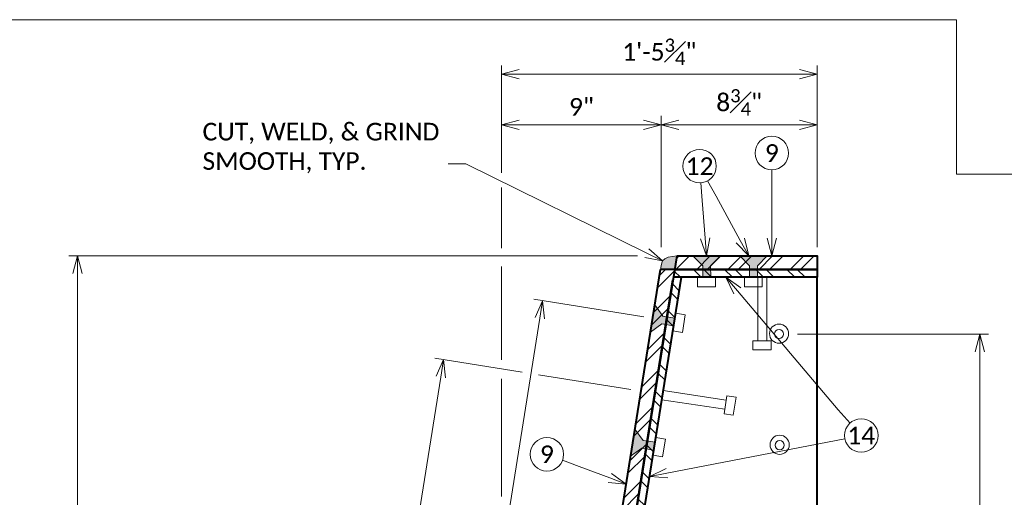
# Model space of a CAD drawing. Extents: x -1776 to -1159, y -2524 to -2272.
# Tile 11 of 12: x -1532 to -1448, y -2313 to -2272. Entities that reach past the tile are written whole.
import ezdxf
from ezdxf import colors
from ezdxf.entities.mleader import LeaderData, LeaderLine
from ezdxf.math import Vec2, Vec3

# ---------------------------------------------------------------- set-up
doc = ezdxf.new("R2010")
doc.units = 0
doc.header["$MEASUREMENT"] = 0
for name, color, linetype, lineweight in [('B_ANNO_DIM', 7, 'Continuous', 18), ('B_ANNO_SYMB', 7, 'Continuous', 18), ('B_ANNO_TEXT', 7, 'Continuous', 18), ('B_CONC_PPT', 12, 'Continuous', 40), ('B_DETAIL', 7, 'Continuous', 18), ('B_DETAIL_OBJ', 7, 'Continuous', 40), ('B_STEEL', 92, 'Continuous', 18)]:
    doc.layers.add(name, color=color, linetype=linetype, lineweight=lineweight)
doc.layers.add('B_ANNO_NOPLOT', color=47, linetype='Continuous', lineweight=18, plot=False)
doc.styles.add('Annotative', font='calibri.ttf', dxfattribs={"height": 0.0625})
doc.styles.get("Standard").update_dxf_attribs({"font": 'calibri.ttf'})
doc.dimstyles.new('Annotative', dxfattribs={"dimscale": 0, "dimtxt": 0.0625, "dimasz": 0.0625, "dimexe": 0.03125, "dimexo": 0.03125, "dimgap": 0.03125, "dimtad": 1, "dimdec": 3, "dimzin": 3, "dimdsep": 46, "dimlunit": 4, "dimtxsty": 'Standard', "dimblk": 'OPEN30', "dimcen": 0.03125, "dimaunit": 1, "dimadec": 0, "dimazin": 3, "dimtfac": 0.75, "dimtdec": 3, "dimtofl": 0, "dimtmove": 0, "dimatfit": 3, "dimldrblk": 'OPEN30', "dimfxl": 1, "dimtfill": 1, "dimfrac": 1, "dimtolj": 1, "dimtzin": 0, "dimarcsym": 0})
pattern_1 = [(45, (1914.0635, 2513.461), (-1.3258252, 1.3258252), []), (45, (1914.9474, 2513.461), (-1.3258252, 1.3258252), [])]

# ---------------------------------------------------------------- blocks, each defined once
blk = doc.blocks.new('INS_JTMODCVR4_BASE')
at = {"layer": 'B_ANNO_NOPLOT', "flags": 128}
blk.add_lwpolyline([(0, 0), (0, 252), (323.9277, 252), (323.9277, 238.8552), (378, 238.8552), (378, 40.4996), (316.5708, 40.4996), (316.5708, 0)], close=True, dxfattribs=at)
blk = doc.blocks.new('_Open30')
at = {"color": 0, "linetype": 'ByBlock', "lineweight": -2}
for p, q in [((-1, 0.268), (0, 0)), ((0, 0), (-1, -0.268)), ((0, 0), (-1, 0))]:
    blk.add_line(p, q, dxfattribs=at)
blk = doc.blocks.new('*D673')
at = {"layer": 'B_ANNO_DIM', "color": 0, "lineweight": -2, "transparency": 16777216}
for p, q in [((285.215, 238.977), (285.215, 248.116)), ((312.06, 232.654), (312.06, 248.116)), ((310.56, 247.366), (286.715, 247.366))]:
    blk.add_line(p, q, dxfattribs=at)
at = {"layer": 'Defpoints', "color": 0, "transparency": 16777216}
for p in [(285.215, 247.366), (285.215, 238.227), (312.06, 231.904)]:
    blk.add_point(p, dxfattribs=at)
at = {"layer": 'B_ANNO_DIM', "color": 0, "lineweight": -2, "transparency": 16777216, "xscale": 1.5, "yscale": 1.5, "zscale": 1.5, "rotation": 180}
blk.add_blockref('_Open30', (285.215, 247.366), dxfattribs=at)
at = {"layer": 'B_ANNO_DIM', "color": 0, "lineweight": -2, "transparency": 16777216, "xscale": 1.5, "yscale": 1.5, "zscale": 1.5}
blk.add_blockref('_Open30', (312.06, 247.366), dxfattribs=at)
at = {"layer": 'B_ANNO_DIM', "color": 0, "transparency": 16777216, "insert": (298.637, 249.268), "char_height": 1.5, "attachment_point": 5, "bg_fill": 3, "box_fill_scale": 1.25, "bg_fill_color": 256, "bg_fill_true_color": 13158600, "bg_fill_transparency": 0}
blk.add_mtext('\\A1;1\'-5{\\H0.75x;\\S3#4;}"', dxfattribs=at)
blk = doc.blocks.new('*D732')
at = {"layer": 'B_ANNO_DIM', "color": 0, "lineweight": -2, "transparency": 16777216}
for p, q in [((298.801, 232.654), (298.801, 243.811)), ((310.56, 243.061), (300.301, 243.061))]:
    blk.add_line(p, q, dxfattribs=at)
at = {"layer": 'Defpoints', "color": 0, "transparency": 16777216}
for p in [(298.801, 243.061), (312.06, 243.061), (298.801, 231.904)]:
    blk.add_point(p, dxfattribs=at)
at = {"layer": 'B_ANNO_DIM', "color": 0, "lineweight": -2, "transparency": 16777216, "xscale": 1.5, "yscale": 1.5, "zscale": 1.5, "rotation": 180}
blk.add_blockref('_Open30', (298.801, 243.061), dxfattribs=at)
at = {"layer": 'B_ANNO_DIM', "color": 0, "lineweight": -2, "transparency": 16777216, "xscale": 1.5, "yscale": 1.5, "zscale": 1.5}
blk.add_blockref('_Open30', (312.06, 243.061), dxfattribs=at)
at = {"layer": 'B_ANNO_DIM', "color": 0, "transparency": 16777216, "insert": (305.43, 244.964), "char_height": 1.5, "attachment_point": 5, "bg_fill": 3, "box_fill_scale": 1.25, "bg_fill_color": 256, "bg_fill_true_color": 13158600, "bg_fill_transparency": 0}
blk.add_mtext('\\A1;8{\\H0.75x;\\S3#4;}"', dxfattribs=at)
blk = doc.blocks.new('*D751')
at = {"layer": 'B_ANNO_DIM', "color": 0, "lineweight": -2, "transparency": 16777216}
blk.add_line((297.301, 243.061), (286.715, 243.061), dxfattribs=at)
at = {"layer": 'Defpoints', "color": 0, "transparency": 16777216}
for p in [(285.215, 243.061), (285.215, 243.061), (298.801, 243.061)]:
    blk.add_point(p, dxfattribs=at)
at = {"layer": 'B_ANNO_DIM', "color": 0, "lineweight": -2, "transparency": 16777216, "xscale": 1.5, "yscale": 1.5, "zscale": 1.5, "rotation": 180}
blk.add_blockref('_Open30', (285.215, 243.061), dxfattribs=at)
at = {"layer": 'B_ANNO_DIM', "color": 0, "lineweight": -2, "transparency": 16777216, "xscale": 1.5, "yscale": 1.5, "zscale": 1.5}
blk.add_blockref('_Open30', (298.801, 243.061), dxfattribs=at)
at = {"layer": 'B_ANNO_DIM', "color": 0, "transparency": 16777216, "insert": (292.008, 244.58), "char_height": 1.5, "attachment_point": 5, "bg_fill": 3, "box_fill_scale": 1.25, "bg_fill_color": 256, "bg_fill_true_color": 13158600, "bg_fill_transparency": 0}
blk.add_mtext('\\A1;9"', dxfattribs=at)
blk = doc.blocks.new('*D712')
at = {"layer": 'B_ANNO_DIM', "color": 0, "lineweight": -2, "transparency": 16777216}
for p, q in [((296.785, 231.904), (248.38, 231.904)), ((249.13, 230.404), (249.13, 146.699)), ((257.114, 145.199), (248.38, 145.199))]:
    blk.add_line(p, q, dxfattribs=at)
at = {"layer": 'Defpoints', "color": 0, "transparency": 16777216}
for p in [(297.535, 231.904), (249.13, 145.199), (257.864, 145.199)]:
    blk.add_point(p, dxfattribs=at)
at = {"layer": 'B_ANNO_DIM', "color": 0, "lineweight": -2, "transparency": 16777216, "xscale": 1.5, "yscale": 1.5, "zscale": 1.5}
for p, rotation in [((249.13, 231.904), 90), ((249.13, 145.199), 270)]:
    blk.add_blockref('_Open30', p, dxfattribs=dict(at, rotation=rotation))
at = {"layer": 'B_ANNO_DIM', "color": 0, "transparency": 16777216, "insert": (247.611, 188.551), "char_height": 1.5, "attachment_point": 5, "rotation": 90, "bg_fill": 3, "box_fill_scale": 1.25, "bg_fill_color": 256, "bg_fill_true_color": 13158600, "bg_fill_transparency": 0}
blk.add_mtext('\\A1;4\'-8"', dxfattribs=at)
blk = doc.blocks.new('*D773')
at = {"layer": 'B_ANNO_DIM', "color": 0, "lineweight": -2, "transparency": 16777216}
for p, q in [((310.389, 225.25), (326.656, 225.25)), ((325.906, 151.395), (325.906, 223.75)), ((310.434, 149.895), (326.656, 149.895))]:
    blk.add_line(p, q, dxfattribs=at)
at = {"layer": 'Defpoints', "color": 0, "transparency": 16777216}
for p in [(309.639, 225.25), (325.906, 225.25), (309.684, 149.895)]:
    blk.add_point(p, dxfattribs=at)
at = {"layer": 'B_ANNO_DIM', "color": 0, "lineweight": -2, "transparency": 16777216, "xscale": 1.5, "yscale": 1.5, "zscale": 1.5}
for p, rotation in [((325.906, 225.25), 90), ((325.906, 149.895), 270)]:
    blk.add_blockref('_Open30', p, dxfattribs=dict(at, rotation=rotation))
at = {"layer": 'B_ANNO_DIM', "color": 0, "transparency": 16777216, "insert": (324.288, 187.573), "char_height": 1.5, "attachment_point": 5, "rotation": 90, "bg_fill": 3, "box_fill_scale": 1.25, "bg_fill_color": 256, "bg_fill_true_color": 13158600, "bg_fill_transparency": 0}
blk.add_mtext('\\A1;8 EQ. SPA.', dxfattribs=at)
blk = doc.blocks.new('*D754')
at = {"layer": 'B_ANNO_DIM', "color": 0, "lineweight": -2, "transparency": 16777216}
for p, q in [((297.328, 226.713), (287.955, 228.207)), ((277.154, 155.689), (288.46, 226.608)), ((285.549, 152.832), (276.177, 154.326))]:
    blk.add_line(p, q, dxfattribs=at)
at = {"layer": 'Defpoints', "color": 0, "transparency": 16777216}
for p in [(288.696, 228.089), (298.068, 226.595), (286.29, 152.714)]:
    blk.add_point(p, dxfattribs=at)
at = {"layer": 'B_ANNO_DIM', "color": 0, "lineweight": -2, "transparency": 16777216, "xscale": 1.5, "yscale": 1.5, "zscale": 1.5}
for p, rotation in [((288.696, 228.089), 80.94216318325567), ((276.918, 154.208), 260.9421631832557)]:
    blk.add_blockref('_Open30', p, dxfattribs=dict(at, rotation=rotation))
at = {"layer": 'B_ANNO_DIM', "color": 0, "transparency": 16777216, "insert": (281.209, 191.403), "char_height": 1.5, "attachment_point": 5, "rotation": 80.94216, "bg_fill": 3, "box_fill_scale": 1.25, "bg_fill_color": 256, "bg_fill_true_color": 13158600, "bg_fill_transparency": 0}
blk.add_mtext('\\A1;7 EQ. SPA.', dxfattribs=at)
blk = doc.blocks.new('*D759')
at = {"layer": 'B_ANNO_DIM', "color": 0, "lineweight": -2, "transparency": 16777216}
for p, q in [((286.967, 222.006), (279.533, 223.191)), ((270.304, 160.535), (280.038, 221.591)), ((276.761, 157.987), (269.328, 159.172))]:
    blk.add_line(p, q, dxfattribs=at)
at = {"layer": 'Defpoints', "color": 0, "transparency": 16777216}
for p in [(280.274, 223.073), (287.707, 221.888), (277.502, 157.869)]:
    blk.add_point(p, dxfattribs=at)
at = {"layer": 'B_ANNO_DIM', "color": 0, "lineweight": -2, "transparency": 16777216, "xscale": 1.5, "yscale": 1.5, "zscale": 1.5}
for p, rotation in [((280.274, 223.073), 80.94216318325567), ((270.068, 159.054), 260.9421631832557)]:
    blk.add_blockref('_Open30', p, dxfattribs=dict(at, rotation=rotation))
at = {"layer": 'B_ANNO_DIM', "color": 0, "transparency": 16777216, "insert": (273.574, 191.318), "char_height": 1.5, "attachment_point": 5, "rotation": 80.94216, "bg_fill": 3, "box_fill_scale": 1.25, "bg_fill_color": 256, "bg_fill_true_color": 13158600, "bg_fill_transparency": 0}
blk.add_mtext('\\A1;7 EQ. SPA.', dxfattribs=at)
blk = doc.blocks.new('*U651')
at = {"layer": 'B_DETAIL'}
blk.add_hatch(color=256, dxfattribs=at).paths.add_polyline_path([(300.1201, 231.9045), (299.3841, 231.7959), (299.1056, 231.657), (298.9188, 231.4669), (298.8378, 231.298), (298.7894, 231.046), (298.7293, 230.7453), (299.9316, 230.7413)])
at = {"layer": 'B_STEEL'}
h = blk.add_hatch(dxfattribs=at)
h.set_pattern_fill('ANSI32', color=256, scale=5)
h.set_pattern_definition(pattern_1)
h.paths.add_polyline_path([(312.0596, 231.9043), (300.1139, 231.9043), (299.9289, 230.744), (312.0596, 230.744)])
h = blk.add_hatch(dxfattribs=at)
h.set_pattern_fill('ANSI32', color=256, scale=5)
h.set_pattern_definition(pattern_1)
h.paths.add_polyline_path([(299.9289, 230.744), (298.7296, 230.744), (285.2153, 145.9722), (286.4147, 145.9722)])
h = blk.add_hatch(dxfattribs=at)
h.set_pattern_fill('ANSI32', color=256, scale=5, angle=90)
h.set_pattern_definition([(135, (1914.0635, 2514.1352), (-1.3258252, -1.3258252), []), (135, (1914.0635, 2515.019), (-1.3258252, -1.3258252), [])])
h.paths.add_polyline_path([(312.0596, 230.744), (299.9285, 230.7413), (299.8231, 230.0802), (312.0596, 230.0802)])
h = blk.add_hatch(dxfattribs=at)
h.set_pattern_fill('ANSI32', color=256, scale=5, angle=90)
h.set_pattern_definition([(135, (1913.3869, 2513.5688), (-1.3258252, -1.3258252), []), (135, (1913.3869, 2514.4527), (-1.3258252, -1.3258252), [])])
h.paths.add_polyline_path([(300.4267, 229.5139), (299.7328, 229.5139), (286.2914, 145.1987), (286.9852, 145.1987)])
at = {"layer": 'B_ANNO_NOPLOT', "flags": 128}
blk.add_lwpolyline([(0, 0), (0, 252), (323.9277, 252), (323.9277, 238.8552), (378, 238.8552), (378, 40.4996), (316.5708, 40.4996), (316.5708, 0)], close=True, dxfattribs=at)
at = {"layer": 'B_CONC_PPT', "flags": 128}
blk.add_lwpolyline([(310.5137, 145.1987), (312.0596, 145.1987), (312.0582, 230.0802)], dxfattribs=at)
at = {"layer": 'B_DETAIL'}
for p, q in [((302.3326, 231.0618), (302.3304, 230.0802)), ((303.0045, 231.0653), (303.0085, 230.0802)), ((306.3118, 231.0618), (306.3097, 230.0802)), ((306.9838, 231.0653), (306.9878, 230.0802)), ((301.8916, 230.0798), (301.8921, 229.2607)), ((303.4143, 230.0802), (303.4149, 229.2611)), ((305.8708, 230.0798), (305.8714, 229.2607)), ((307.0093, 230.0802), (307.0093, 224.676)), ((307.3936, 230.0802), (307.3941, 229.2611)), ((307.7829, 230.0802), (307.7829, 224.676)), ((301.8921, 229.2607), (303.4149, 229.2611)), ((305.8714, 229.2607), (307.3941, 229.2611)), ((298.9459, 226.7717), (299.9663, 226.6116)), ((300.0283, 227.0136), (300.8372, 226.885)), ((300.5975, 225.3812), (300.8372, 226.885)), ((298.8433, 226.1076), (299.853, 225.943)), ((299.7886, 225.5099), (300.5975, 225.3812)), ((306.6017, 224.676), (308.1487, 224.676)), ((306.6017, 224.676), (306.6017, 223.8972)), ((308.1487, 224.676), (308.1487, 223.8972)), ((306.6017, 223.8972), (308.1487, 223.8972)), ((298.9756, 220.4349), (304.3355, 219.6255)), ((298.8531, 219.6665), (304.2132, 218.8624)), ((304.1622, 218.4725), (304.386, 220.005)), ((304.386, 220.005), (305.165, 219.8872)), ((304.9206, 218.3609), (305.165, 219.8872)), ((304.1622, 218.4725), (304.9206, 218.3609)), ((298.9129, 214.814), (299.1526, 216.3177))]:
    blk.add_line(p, q, dxfattribs=at)
at = {"layer": 'B_DETAIL', "flags": 128}
blk.add_lwpolyline([(300.1201, 231.9045), (299.3841, 231.7959), (299.1056, 231.657), (298.9188, 231.4669), (298.8378, 231.298), (298.7894, 231.046), (298.7293, 230.7453), (299.9316, 230.7413), (300.1201, 231.9045)], dxfattribs=at)
at = {"layer": 'B_DETAIL'}
for centre, radius in [((308.8268, 225.2838), 0.8133), ((308.8219, 225.2502), 0.3873), ((308.8749, 215.8268), 0.8133), ((308.87, 215.7932), 0.3873)]:
    blk.add_circle(centre, radius, dxfattribs=at)
at = {"layer": 'B_DETAIL_OBJ'}
for p, q in [((286.2914, 145.1987), (299.787, 229.8536)), ((286.9852, 145.1987), (300.517, 230.0802))]:
    blk.add_line(p, q, dxfattribs=at)
at = {"layer": 'B_DETAIL_OBJ', "flags": 128}
for points in [[(300.1139, 231.9043), (286.4147, 145.9722), (285.2153, 145.9722), (298.7296, 230.744)], [(300.1139, 231.9043), (312.0596, 231.9043), (312.0596, 230.744), (298.7296, 230.744)], [(299.9285, 230.7413), (312.0596, 230.744), (312.0596, 230.0802), (299.8231, 230.0802)]]:
    blk.add_lwpolyline(points, dxfattribs=at)
at = {"layer": 'B_ANNO_DIM'}
dim = blk.add_linear_dim(base=(285.2153, 247.3659), p1=(312.0596, 231.9043), p2=(285.2153, 238.2268), dimstyle='Annotative', override={"dimlfac": 0.66}, dxfattribs=at)
dim.commit()
dim.dimension.update_dxf_attribs({"geometry": '*D673', "text_midpoint": (298.6375, 249.2683)})
dim = blk.add_linear_dim(base=(325.9056, 225.2502), p1=(309.6845, 149.8949), p2=(309.6394, 225.2502), angle=90, text='8 EQ. SPA.', dimstyle='Annotative', dxfattribs=at)
dim.commit()
dim.dimension.update_dxf_attribs({"geometry": '*D773', "text_midpoint": (324.2879, 187.5725)})
blk.add_line((285.2153, 237.7219), (285.2153, 232.5627), dxfattribs=at)
at = {"layer": 'B_ANNO_SYMB'}
blk.add_circle((315.8207, 216.6184), 1.4255, dxfattribs=at)
at = {"layer": 'B_ANNO_TEXT', "insert": (315.8207, 216.6184), "char_height": 1.5, "width": 3.563823, "attachment_point": 5, "style": 'Annotative'}
blk.add_mtext('14', dxfattribs=at)
at = {"layer": 'B_ANNO_DIM'}
dim = blk.add_linear_dim(base=(298.8008, 243.0614), p1=(312.0596, 243.0614), p2=(298.8008, 231.9036), dimstyle='Annotative', override={"dimlfac": 0.66}, dxfattribs=at)
dim.commit()
dim.dimension.update_dxf_attribs({"geometry": '*D732', "text_midpoint": (305.4302, 244.9638)})
dim = blk.add_linear_dim(base=(249.1297, 145.1987), p1=(297.5353, 231.9036), p2=(257.8639, 145.1987), angle=90, text='4\'-8"', dimstyle='Annotative', override={"dimlfac": 0.66}, dxfattribs=at)
dim.commit()
dim.dimension.update_dxf_attribs({"geometry": '*D712', "text_midpoint": (249.1297, 188.5511), "dimtype": 160})
ml = blk.add_multileader_mtext('Standard', dxfattribs=at)
ml.set_content('', color=256)
ml.set_leader_properties()
ml.set_arrow_properties(name='OPEN30')
ml.build(insert=Vec2(0, 0))
ml.multileader.update_dxf_attribs({"text_right_attachment_type": 3, "dogleg_length": 0.0625, "arrow_head_size": 1.5, "scale": 24})
ctx = ml.context
ctx.base_point, ctx.scale, ctx.char_height, ctx.arrow_head_size, ctx.landing_gap_size, ctx.plane_origin, ctx.plane_x_axis, ctx.plane_y_axis = Vec3(315.8705, 216.5631), 24, 1.5, 1.5, 0.75, Vec3(311.5366, 221.3776), Vec3(-0.6690371, 0.743229), Vec3(-0.743229, -0.6690371)
ctx.right_attachment = 3
notes = []
notes.append((ctx, [(0, (1, 1, 0), (313.8634, 218.7927), (0.6690371, -0.743229), 1.5, [(0, [(304.3096, 230.0802), (313.8634, 218.7927), (313.8634, 218.7927)], 0, [])])]))
ctx.mtext.insert, ctx.mtext.text_direction, ctx.mtext.rotation, ctx.mtext.flow_direction = Vec3(314.8113, 216.6187), Vec3(-0.6690371, 0.743229), 2.3037087, 5
for ctx, leaders in notes:
    for number, flags, end, landing, length, lines in leaders:
        leader = LeaderData()
        leader.index, (leader.has_last_leader_line, leader.has_dogleg_vector, leader.attachment_direction) = number, flags
        leader.last_leader_point, leader.dogleg_vector, leader.dogleg_length = Vec3(end), Vec3(landing), length
        for number, points, colour, breaks in lines:
            line = LeaderLine()
            line.index, line.vertices, line.color, line.breaks = number, Vec3.list(points), colors.encode_raw_color(colour), breaks
            leader.lines.append(line)
        ctx.leaders.append(leader)
at = {"layer": 'B_DETAIL'}
for points in [[(301.4982, 231.9037), (302.3326, 231.0618), (302.3304, 230.0802), (303.0085, 230.0802), (303.0045, 231.0653), (303.8406, 231.9043)], [(305.4775, 231.9037), (306.3118, 231.0618), (306.3097, 230.0802), (306.9878, 230.0802), (306.9838, 231.0653), (307.8199, 231.9043)]]:
    blk.add_hatch(color=256, dxfattribs=at).paths.add_polyline_path(points)
at = {"layer": 'B_ANNO_SYMB'}
for centre in [(308.2108, 240.6516), (302.0616, 239.5381)]:
    blk.add_circle(centre, 1.4255, dxfattribs=at)
at = {"layer": 'B_DETAIL'}
for p, q in [((302.3326, 231.0618), (301.4982, 231.9037)), ((303.8406, 231.9043), (303.0045, 231.0653)), ((306.3118, 231.0618), (305.4775, 231.9037)), ((307.8199, 231.9043), (306.9838, 231.0653))]:
    blk.add_line(p, q, dxfattribs=at)
at = {"layer": 'B_DETAIL', "flags": 128}
for points in [[(301.4982, 231.9037), (302.3326, 231.0618), (302.3304, 230.0802), (303.0085, 230.0802), (303.0045, 231.0653), (303.8406, 231.9043), (301.4982, 231.9037)], [(305.4775, 231.9037), (306.3118, 231.0618), (306.3097, 230.0802), (306.9878, 230.0802), (306.9838, 231.0653), (307.8199, 231.9043), (305.4775, 231.9037)]]:
    blk.add_lwpolyline(points, dxfattribs=at)
at = {"layer": 'B_ANNO_TEXT', "char_height": 1.5, "width": 3.563823, "attachment_point": 5, "style": 'Annotative'}
for s, insert in [('9', (308.2108, 240.6516)), ('12', (302.0616, 239.5381))]:
    blk.add_mtext(s, dxfattribs=dict(at, insert=insert))
at = {"layer": 'B_ANNO_DIM'}
dim = blk.add_linear_dim(base=(285.2153, 243.0614), p1=(298.8008, 243.0614), p2=(285.2153, 243.0614), dimstyle='Annotative', override={"dimlfac": 0.66}, dxfattribs=at)
dim.commit()
dim.dimension.update_dxf_attribs({"geometry": '*D751', "text_midpoint": (292.0081, 244.5799)})
dim = blk.add_linear_dim(base=(288.696, 228.0893), p1=(286.29, 152.7136), p2=(298.0682, 226.5952), angle=80.942163, text='7 EQ. SPA.', dimstyle='Annotative', dxfattribs=at)
dim.commit()
dim.dimension.update_dxf_attribs({"geometry": '*D754', "text_midpoint": (281.2094, 191.4032)})
ml = blk.add_multileader_mtext('Standard', dxfattribs=at)
ml.set_content('', color=256)
ml.set_leader_properties()
ml.set_arrow_properties(name='OPEN30')
ml.build(insert=Vec2(0, 0))
ml.multileader.update_dxf_attribs({"text_right_attachment_type": 3, "dogleg_length": 0.0625, "arrow_head_size": 1.5, "scale": 24})
ctx = ml.context
ctx.base_point, ctx.scale, ctx.char_height, ctx.arrow_head_size, ctx.landing_gap_size, ctx.plane_origin, ctx.plane_x_axis, ctx.plane_y_axis = Vec3(308.2108, 240.7261), 24, 1.5, 1.5, 0.75, Vec3(308.2108, 234.2482), Vec3(0, -1), Vec3(1, 0)
ctx.right_attachment = 3
notes = []
notes.append((ctx, [(0, (1, 1, 0), (308.2108, 237.7261), (0, 1), 1.5, [(0, [(308.2108, 231.9043), (308.2108, 237.7261), (308.2108, 237.7261)], 0, [])])]))
ctx.mtext.insert, ctx.mtext.text_direction, ctx.mtext.rotation, ctx.mtext.flow_direction = Vec3(308.9608, 239.9761), Vec3(0, -1), 4.712389, 5
ml = blk.add_multileader_mtext('Standard', dxfattribs=at)
ml.set_content('', color=256)
ml.set_leader_properties()
ml.set_arrow_properties(name='OPEN30')
ml.build(insert=Vec2(0, 0))
ml.multileader.update_dxf_attribs({"text_right_attachment_type": 3, "dogleg_length": 0.0625, "arrow_head_size": 1.5, "scale": 24})
ctx = ml.context
ctx.base_point, ctx.scale, ctx.char_height, ctx.arrow_head_size, ctx.landing_gap_size, ctx.plane_origin, ctx.plane_x_axis, ctx.plane_y_axis = Vec3(302.0563, 239.6124), 24, 1.5, 1.5, 0.75, Vec3(302.5197, 233.1511), Vec3(0.0715382, -0.9974379), Vec3(0.9974379, 0.0715382)
ctx.right_attachment = 3
notes.append((ctx, [(0, (1, 1, 0), (302.2709, 236.6201), (-0.0715382, 0.9974379), 1.5, [(0, [(302.6617, 231.9043), (302.2709, 236.6201), (302.2709, 236.6201)], 0, [])])]))
ctx.mtext.insert, ctx.mtext.text_direction, ctx.mtext.rotation, ctx.mtext.flow_direction = Vec3(301.3618, 238.8106), Vec3(-0.0715382, 0.9974379), 1.6423957, 5
ml = blk.add_multileader_mtext('Standard', dxfattribs=at)
ml.set_content('', color=256)
ml.set_leader_properties()
ml.set_arrow_properties(name='OPEN30')
ml.build(insert=Vec2(0, 0))
ml.multileader.update_dxf_attribs({"text_right_attachment_type": 3, "dogleg_length": 0.0625, "arrow_head_size": 1.5, "scale": 24})
ctx = ml.context
ctx.base_point, ctx.scale, ctx.char_height, ctx.arrow_head_size, ctx.landing_gap_size, ctx.plane_origin, ctx.plane_x_axis, ctx.plane_y_axis = Vec3(302.0258, 239.6034), 24, 1.5, 1.5, 0.75, Vec3(305.1374, 233.9218), Vec3(0.4803468, -0.8770786), Vec3(0.8770786, 0.4803468)
ctx.right_attachment = 3
notes.append((ctx, [(0, (1, 1, 0), (303.4669, 236.9722), (-0.4803468, 0.8770786), 1.5, [(0, [(306.2426, 231.9039), (303.4669, 236.9722), (303.4669, 236.9722)], 0, [])])]))
ctx.mtext.insert, ctx.mtext.text_direction, ctx.mtext.rotation, ctx.mtext.flow_direction = Vec3(301.7283, 238.5853), Vec3(-0.4803468, 0.8770786), 2.0718464, 5
for ctx, leaders in notes:
    for number, flags, end, landing, length, lines in leaders:
        leader = LeaderData()
        leader.index, (leader.has_last_leader_line, leader.has_dogleg_vector, leader.attachment_direction) = number, flags
        leader.last_leader_point, leader.dogleg_vector, leader.dogleg_length = Vec3(end), Vec3(landing), length
        for number, points, colour, breaks in lines:
            line = LeaderLine()
            line.index, line.vertices, line.color, line.breaks = number, Vec3.list(points), colors.encode_raw_color(colour), breaks
            leader.lines.append(line)
        ctx.leaders.append(leader)
at = {"layer": 'B_DETAIL'}
for points in [[(297.8805, 225.4165), (298.8433, 226.1076), (299.853, 225.943), (299.9663, 226.6116), (298.9459, 226.7717), (298.2492, 227.7296)], [(296.1958, 214.8492), (297.1587, 215.5403), (298.1675, 215.3737), (298.2808, 216.0424), (297.2613, 216.2044), (296.5646, 217.1624)]]:
    blk.add_hatch(color=256, dxfattribs=at).paths.add_polyline_path(points)
at = {"layer": 'B_ANNO_DIM'}
blk.add_line((296.202, 220.5335), (288.3684, 221.7823), dxfattribs=at)
at = {"layer": 'B_DETAIL'}
for p, q in [((298.2492, 227.7296), (298.9459, 226.7717)), ((298.8433, 226.1076), (297.8805, 225.4165)), ((296.5646, 217.1624), (297.2613, 216.2044)), ((297.2613, 216.2044), (298.2808, 216.0424)), ((298.3437, 216.4464), (299.1526, 216.3177)), ((297.1587, 215.5403), (296.1958, 214.8492)), ((297.1587, 215.5403), (298.1675, 215.3737)), ((298.1039, 214.9426), (298.9129, 214.814))]:
    blk.add_line(p, q, dxfattribs=at)
at = {"layer": 'B_DETAIL', "flags": 128}
for points in [[(297.8805, 225.4165), (298.8433, 226.1076), (299.853, 225.943), (299.9663, 226.6116), (298.9459, 226.7717), (298.2492, 227.7296), (297.8805, 225.4165)], [(296.1958, 214.8492), (297.1587, 215.5403), (298.1675, 215.3737), (298.2808, 216.0424), (297.2613, 216.2044), (296.5646, 217.1624), (296.1958, 214.8492)]]:
    blk.add_lwpolyline(points, dxfattribs=at)
at = {"layer": 'B_ANNO_TEXT', "insert": (289.0698, 215.016), "char_height": 1.5, "width": 3.563823, "attachment_point": 5, "style": 'Annotative'}
blk.add_mtext('9', dxfattribs=at)
at = {"layer": 'B_ANNO_DIM'}
dim = blk.add_linear_dim(base=(280.2741, 223.0727), p1=(277.5015, 157.8688), p2=(287.7074, 221.8877), angle=80.942163, text='7 EQ. SPA.', dimstyle='Annotative', dxfattribs=at)
dim.commit()
dim.dimension.update_dxf_attribs({"geometry": '*D759', "text_midpoint": (273.5737, 191.3179)})
ml = blk.add_multileader_mtext('Standard', dxfattribs=at)
ml.set_content('\\A1;{\\H1x;CUT, WELD, & GRIND\\PSMOOTH, TYP.}', color=256)
ml.set_leader_properties()
ml.set_arrow_properties(name='OPEN30')
ml.build(insert=Vec2(0, 0))
ml.multileader.update_dxf_attribs({"text_right_attachment_type": 3, "dogleg_length": 0.0625, "arrow_head_size": 1.5, "scale": 24})
ctx = ml.context
ctx.base_point, ctx.scale, ctx.char_height, ctx.arrow_head_size, ctx.landing_gap_size, ctx.plane_origin = Vec3(259.0157, 242.3064), 24, 1.5, 1.5, 0.75, Vec3(288.314, 241.7853)
ctx.right_attachment = 3
notes = []
notes.append((ctx, [(0, (1, 1, 0), (282.1699, 239.7291), (-1, 0), 1.5, [(0, [(298.9188, 231.4669), (282.1699, 239.7291), (282.1699, 239.7291)], 0, [])])]))
ctx.mtext.insert, ctx.mtext.flow_direction = Vec3(259.7657, 243.2238), 5
ml = blk.add_multileader_mtext('Standard', dxfattribs=at)
ml.set_content('', color=256)
ml.set_leader_properties()
ml.set_arrow_properties(name='OPEN30')
ml.build(insert=Vec2(0, 0))
ml.multileader.update_dxf_attribs({"text_right_attachment_type": 3, "dogleg_length": 0.0625, "arrow_head_size": 1.5, "scale": 24})
ctx = ml.context
ctx.base_point, ctx.scale, ctx.char_height, ctx.arrow_head_size, ctx.landing_gap_size, ctx.plane_origin, ctx.plane_x_axis, ctx.plane_y_axis = Vec3(314.4232, 216.337), 24, 1.5, 1.5, 0.75, Vec3(309.5433, 215.3545), Vec3(0.9803257, 0.1973866), Vec3(-0.1973866, 0.9803257)
ctx.right_attachment = 3
notes.append((ctx, [(0, (1, 1, 0), (312.9527, 216.0409), (0.9803257, 0.1973866), 1.5, [(0, [(297.8152, 213.1327), (312.9527, 216.0409), (312.9527, 216.0409)], 0, [])])]))
ctx.mtext.insert, ctx.mtext.text_direction, ctx.mtext.rotation, ctx.mtext.flow_direction = Vec3(315.0104, 217.2203), Vec3(0.9803257, 0.1973866), 0.1986914, 5
ml = blk.add_multileader_mtext('Standard', dxfattribs=at)
ml.set_content('', color=256)
ml.set_leader_properties()
ml.set_arrow_properties(name='OPEN30')
ml.build(insert=Vec2(0, 0))
ml.multileader.update_dxf_attribs({"text_right_attachment_type": 3, "dogleg_length": 0.0625, "arrow_head_size": 1.5, "scale": 24})
ctx = ml.context
ctx.base_point, ctx.scale, ctx.char_height, ctx.arrow_head_size, ctx.landing_gap_size, ctx.plane_origin, ctx.plane_x_axis, ctx.plane_y_axis = Vec3(289.0001, 215.0423), 24, 1.5, 1.5, 0.75, Vec3(295.0626, 212.7599), Vec3(0.9358722, -0.3523396), Vec3(0.3523396, 0.9358722)
ctx.right_attachment = 3
notes.append((ctx, [(0, (1, 1, 0), (291.8077, 213.9853), (-0.9358722, 0.3523396), 1.5, [(0, [(295.8173, 212.4757), (291.8077, 213.9853), (291.8077, 213.9853)], 0, [])])]))
ctx.mtext.insert, ctx.mtext.text_direction, ctx.mtext.rotation, ctx.mtext.flow_direction = Vec3(289.9663, 215.4799), Vec3(0.9358722, -0.3523396), 5.9231155, 5
for ctx, leaders in notes:
    for number, flags, end, landing, length, lines in leaders:
        leader = LeaderData()
        leader.index, (leader.has_last_leader_line, leader.has_dogleg_vector, leader.attachment_direction) = number, flags
        leader.last_leader_point, leader.dogleg_vector, leader.dogleg_length = Vec3(end), Vec3(landing), length
        for number, points, colour, breaks in lines:
            line = LeaderLine()
            line.index, line.vertices, line.color, line.breaks = number, Vec3.list(points), colors.encode_raw_color(colour), breaks
            leader.lines.append(line)
        ctx.leaders.append(leader)
for p, q in [((285.2153, 230.9884), (285.2153, 223.0503)), ((285.2153, 221.4505), (285.2153, 211.4257))]:
    blk.add_line(p, q, dxfattribs=at)
at = {"layer": 'B_ANNO_SYMB'}
blk.add_circle((289.0698, 215.016), 1.4255, dxfattribs=at)

msp = doc.modelspace()

# ---------------------------------------------------------------- block references
at = {"layer": 'B_ANNO_DIM'}
msp.add_blockref('INS_JTMODCVR4_BASE', (-1776.086, -2524.249), dxfattribs=at)

# ---------------------------------------------------------------- next in the draw order: block references
msp.add_blockref('*U651', (-1776.086, -2524.249), dxfattribs=at)

doc.saveas('drawing.dxf')
